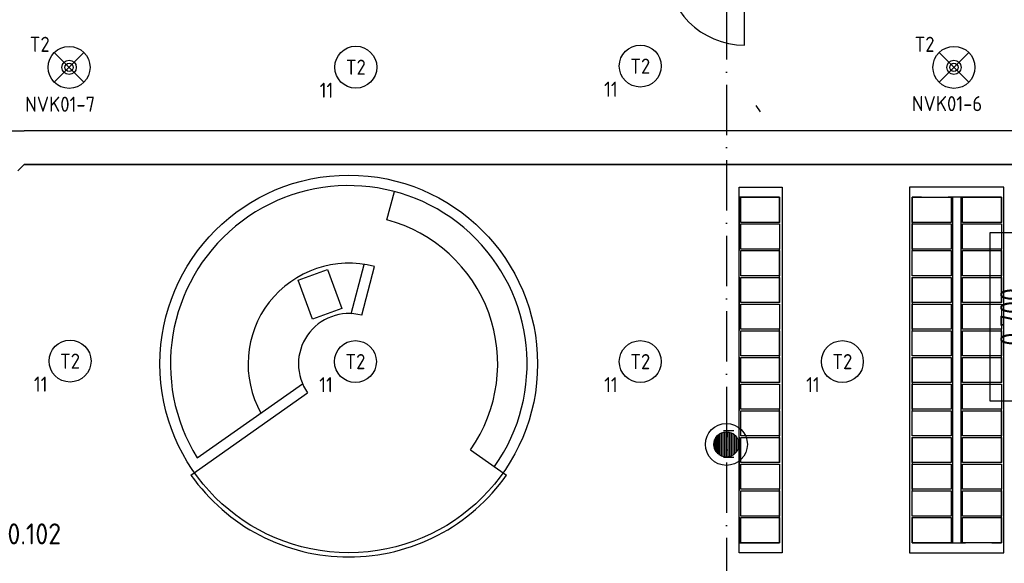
# Model space of a CAD drawing. Header units: millimetres. Extents: x 90707 to 259985, y -1262 to 84291.
# Tile 58 of 85: x 181924 to 193658, y 49192 to 55669. Entities that reach past the tile are written whole.
import ezdxf
from ezdxf.enums import TextEntityAlignment as Align

# ---------------------------------------------------------------- set-up
doc = ezdxf.new("R2010")
doc.units = ezdxf.units.MM
doc.header["$LTSCALE"] = 100
for name, pattern in [('B-SL0', [100000000.0, 0, -100000000.0]), ('DASHDOT', [9, 6, -1.5, 0, -1.5]), ('HIDDEN', [9.525, 6.35, -3.175])]:
    doc.linetypes.add(name, pattern=pattern)
doc.layers.get('0').update_dxf_attribs({"linetype": 'CONTINUOUS'})
for name, color, linetype in [('AL$1----_ALGEMEEN', 7, 'CONTINUOUS'), ('AL$7----_STRAMIEN', 1, 'DASHDOT'), ('AL$8----_HULPKOLOM', 2, 'CONTINUOUS'), ('AL22----_BINNENWAND', 7, 'CONTINUOUS'), ('AL28----_KONSTRUKTIE', 3, 'CONTINUOUS'), ('AL32----_DRAAIRICHTING', 1, 'CONTINUOUS'), ('AL65----_BEVEILIGING', 7, 'CONTINUOUS'), ('ALXAA---_GEWBETON', 12, 'CONTINUOUS'), ('EB63101-_ATTRIB', 2, 'CONTINUOUS'), ('EB63501-_ATTRIB', 2, 'CONTINUOUS'), ('EL63101-_LICHT-ARM', 3, 'CONTINUOUS'), ('EL63501-_NOODVRL-ARM', 3, 'CONTINUOUS'), ('EL6441--_DATACOM', 3, 'CONTINUOUS'), ('GEBOUWLABEL', 4, 'CONTINUOUS'), ('INHOUD', 7, 'CONTINUOUS'), ('KABELGOOT', 8, 'CONTINUOUS'), ('OMSCHRIJVING', 7, 'CONTINUOUS'), ('OPPERVLAK', 7, 'CONTINUOUS'), ('VOLGNUMMER', 7, 'CONTINUOUS')]:
    doc.layers.add(name, color=color, linetype=linetype)
doc.styles.add('1_8', font='ISO', dxfattribs={"height": 1.8})
doc.styles.add('2_0', font='iso', dxfattribs={"height": 200})
doc.styles.get("Standard").update_dxf_attribs({"font": 'iso.shx'})

# ---------------------------------------------------------------- blocks, each defined once
blk = doc.blocks.new('ES3G00')
blk.add_circle((0, 0), 2.5)
at = {"color": 6, "style": '1_8'}
for tag, flags, p in [('SCHAK', 8, (3.5, 2.75)), ('A_CODE', 8, (0, 0)), ('GROEP', 8, (-3.5, -2.75)), ('KAST', 9, (3.5, -2.75))]:
    blk.add_attdef(tag, text='', height=1.8, dxfattribs=dict(at, flags=flags)).set_placement(p, align=Align.MIDDLE)
blk = doc.blocks.new('ES3G01')
at = {"color": 0}
for p, q in [((-1.77, 1.77), (1.77, -1.77)), ((1.77, 1.77), (-1.77, -1.77))]:
    blk.add_line(p, q, dxfattribs=at)
at = {"color": 6}
blk.add_lwpolyline([(1.77, -1.77), (1.75, -1.75)], dxfattribs=at)
blk.add_circle((0, 0), 2.5)
at = {"color": 0}
for radius in [0.85, 0.5]:
    blk.add_circle((0, 0), radius, dxfattribs=at)
at = {"color": 6, "style": '1_8'}
for tag, flags, p in [('A_CODE', 8, (-3.5, 2.75)), ('SCHAK', 8, (3.5, 2.75)), ('GROEP', 8, (-3.5, -2.75)), ('KAST', 9, (3.5, -2.75))]:
    blk.add_attdef(tag, text='', height=1.8, dxfattribs=dict(at, flags=flags)).set_placement(p, align=Align.MIDDLE)
blk = doc.blocks.new('EH100000')
at = {"linetype": 'ByBlock'}
for p, q in [((1, 0.5), (0, 0.5)), ((1, 0.5, 1), (0, 0.5, 1)), ((0, -0.5, 1), (1, -0.5, 1)), ((1, -0.5), (0, -0.5))]:
    blk.add_line(p, q, dxfattribs=at)
at = {"linetype": 'ByBlock', "invisible_edges": 15}
for points in [[(1, -0.5), (0, -0.5), (0, 0.5), (1, 0.5)], [(0, 0.5), (1, 0.5), (1, 0.5, 1), (0, 0.5, 1)], [(0, -0.5, 1), (1, -0.5, 1), (1, -0.5), (0, -0.5)]]:
    blk.add_3dface(points, dxfattribs=at)
at = {"linetype": 'ByBlock', "style": '2_0', "flags": 8}
blk.add_attdef('FUNCTIE', text='', height=0.5, dxfattribs=at).set_placement((0.5, 0), align=Align.MIDDLE)
at = {"linetype": 'ByBlock', "flags": 9}
blk.add_attdef('SCHOT', text='', height=0.5, dxfattribs=at).set_placement((0.5, 0), align=Align.MIDDLE)
blk = doc.blocks.new('KG2II3')
at = {"linetype": 'B-SL0'}
for p, q in [((200, 275), (-200, 275)), ((275, -200), (275, 200))]:
    blk.add_line(p, q, dxfattribs=at)
at = {"linetype": 'ByBlock'}
for points in [[(275, -200), (-200, -200), (-200, -200), (-200, 275)], [(200, 275), (200, 275), (275, 200), (275, 200)]]:
    blk.add_lwpolyline(points, dxfattribs=at)
at = {"flags": 3}
blk.add_attdef('HULPSTUK', (0, 0), '', height=1, rotation=90, dxfattribs=at)
blk = doc.blocks.new('GEBOUWLABEL')
at = {"layer": 'VOLGNUMMER'}
blk.add_lwpolyline([(-4, -1), (4, -1), (4, 1), (-4, 1)], close=True, dxfattribs=at)
at = {"color": 0, "linetype": 'ByBlock', "flags": 1}
for tag, p in [('OPPERVLAKTESOORT', (0.5, 8)), ('TERREIN', (0.5, 6.5)), ('GEBOUW', (0.5, 5)), ('GEBRUIKSFUNCTIE', (0.5, 3.5)), ('BOUWLAAG', (0.5, 2)), ('HOOGTE', (0, -6.5)), ('RUIMTEFUNCTIE', (0, -8))]:
    blk.add_attdef(tag, text='', height=1, dxfattribs=at).set_placement(p, align=Align.MIDDLE_CENTER)
at = {"layer": 'INHOUD', "color": 0, "linetype": 'ByBlock'}
blk.add_attdef('INHOUD', text='', height=1, dxfattribs=at).set_placement((0, -5), align=Align.MIDDLE_CENTER)
at = {"layer": 'OMSCHRIJVING', "color": 0, "linetype": 'ByBlock'}
blk.add_attdef('OMSCHRIJVING', text='', height=1, dxfattribs=at).set_placement((0, -2), align=Align.MIDDLE_CENTER)
at = {"layer": 'OPPERVLAK', "color": 0, "linetype": 'ByBlock'}
blk.add_attdef('OPPERVLAK', text='', height=1, dxfattribs=at).set_placement((0, -3.5), align=Align.MIDDLE_CENTER)
at = {"layer": 'VOLGNUMMER', "color": 0, "linetype": 'ByBlock'}
blk.add_attdef('VOLGNUMMER', text='', height=1, dxfattribs=at).set_placement((0, 0), align=Align.MIDDLE_CENTER)
blk = doc.blocks.new('A$Cca306792')
at = {"layer": 'ALXAA---_GEWBETON'}
h = blk.add_hatch(dxfattribs=at)
h.set_pattern_fill('GEWPBET', color=8, scale=100, angle=90, style=0)
h.set_pattern_definition([(90, (99228.322, 51869.537), (-20, 1e-15), [])])
edge = h.paths.add_edge_path()
edge.add_arc((99228, 51870), 150, 0, 360)
at = {"layer": 'AL$1----_ALGEMEEN', "color": 8}
for p, q in [((99381, 50579), (99381, 54935)), ((99381, 54935), (99893, 54935)), ((99893, 54935), (99893, 50579)), ((101411, 54935), (101411, 50579)), ((102535, 54935), (101411, 54935)), ((102535, 50579), (102535, 54935)), ((95182, 54545), (95272, 54883)), ((99399, 54515), (99399, 54815)), ((99399, 54815), (99863, 54815)), ((99863, 54815), (99863, 54515)), ((101441, 54515), (101441, 54815)), ((101441, 54815), (101905, 54815)), ((101905, 54815), (101905, 54515)), ((101923, 54815), (101923, 50699)), ((102023, 54815), (102023, 50699)), ((102041, 54515), (102041, 54815)), ((102041, 54815), (102505, 54815)), ((102505, 54815), (102505, 54515)), ((99863, 54515), (99399, 54515)), ((99399, 54197), (99399, 54497)), ((99399, 54497), (99863, 54497)), ((99863, 54497), (99863, 54197)), ((101905, 54515), (101441, 54515)), ((101441, 54197), (101441, 54497)), ((101441, 54497), (101905, 54497)), ((101905, 54497), (101905, 54197)), ((102505, 54515), (102041, 54515)), ((102041, 54197), (102041, 54497)), ((102041, 54497), (102505, 54497)), ((102505, 54497), (102505, 54197)), ((99863, 54197), (99399, 54197)), ((99399, 53879), (99399, 54179)), ((99399, 54179), (99863, 54179)), ((99863, 54179), (99863, 53879)), ((101905, 54197), (101441, 54197)), ((101441, 53879), (101441, 54179)), ((101441, 54179), (101905, 54179)), ((101905, 54179), (101905, 53879)), ((102505, 54197), (102041, 54197)), ((102041, 53879), (102041, 54179)), ((102041, 54179), (102505, 54179)), ((102505, 54179), (102505, 53879)), ((94758, 53428), (94913, 54014)), ((94882, 53409), (95035, 53989)), ((94124, 53828), (94473, 53956)), ((94473, 53956), (94645, 53491)), ((99863, 53879), (99399, 53879)), ((99399, 53561), (99399, 53861)), ((99399, 53861), (99863, 53861)), ((99863, 53861), (99863, 53561)), ((101905, 53879), (101441, 53879)), ((101441, 53561), (101441, 53861)), ((101441, 53861), (101905, 53861)), ((101905, 53861), (101905, 53561)), ((102505, 53879), (102041, 53879)), ((102041, 53561), (102041, 53861)), ((102041, 53861), (102505, 53861)), ((102505, 53861), (102505, 53561)), ((94296, 53362), (94124, 53828)), ((99863, 53561), (99399, 53561)), ((99399, 53243), (99399, 53543)), ((99399, 53543), (99863, 53543)), ((99863, 53543), (99863, 53243)), ((101905, 53561), (101441, 53561)), ((101441, 53243), (101441, 53543)), ((101441, 53543), (101905, 53543)), ((101905, 53543), (101905, 53243)), ((102505, 53561), (102041, 53561)), ((102041, 53243), (102041, 53543)), ((102041, 53543), (102505, 53543)), ((102505, 53543), (102505, 53243)), ((94645, 53491), (94296, 53362)), ((99863, 53243), (99399, 53243)), ((99399, 52925), (99399, 53225)), ((99399, 53225), (99863, 53225)), ((99863, 53225), (99863, 52925)), ((101905, 53243), (101441, 53243)), ((101441, 52925), (101441, 53225)), ((101441, 53225), (101905, 53225)), ((101905, 53225), (101905, 52925)), ((102505, 53243), (102041, 53243)), ((102041, 52925), (102041, 53225)), ((102041, 53225), (102505, 53225)), ((102505, 53225), (102505, 52925)), ((99863, 52925), (99399, 52925)), ((101905, 52925), (101441, 52925)), ((102505, 52925), (102041, 52925)), ((99399, 52607), (99399, 52907)), ((99399, 52907), (99863, 52907)), ((99863, 52907), (99863, 52607)), ((101441, 52607), (101441, 52907)), ((101441, 52907), (101905, 52907)), ((101905, 52907), (101905, 52607)), ((102041, 52607), (102041, 52907)), ((102041, 52907), (102505, 52907)), ((102505, 52907), (102505, 52607)), ((92921, 51710), (94176, 52593)), ((99863, 52607), (99399, 52607)), ((99399, 52289), (99399, 52589)), ((99399, 52589), (99863, 52589)), ((99863, 52589), (99863, 52289)), ((101905, 52607), (101441, 52607)), ((101441, 52289), (101441, 52589)), ((101441, 52589), (101905, 52589)), ((101905, 52589), (101905, 52289)), ((102505, 52607), (102041, 52607)), ((102041, 52289), (102041, 52589)), ((102041, 52589), (102505, 52589)), ((102505, 52589), (102505, 52289)), ((92847, 51505), (94238, 52483)), ((99863, 52289), (99399, 52289)), ((99399, 51971), (99399, 52271)), ((99399, 52271), (99863, 52271)), ((99863, 52271), (99863, 51971)), ((101905, 52289), (101441, 52289)), ((101441, 51971), (101441, 52271)), ((101441, 52271), (101905, 52271)), ((101905, 52271), (101905, 51971)), ((102505, 52289), (102041, 52289)), ((102041, 51971), (102041, 52271)), ((102041, 52271), (102505, 52271)), ((102505, 52271), (102505, 51971)), ((99863, 51971), (99399, 51971)), ((99399, 51653), (99399, 51953)), ((99399, 51953), (99863, 51953)), ((99863, 51953), (99863, 51653)), ((101905, 51971), (101441, 51971)), ((101441, 51653), (101441, 51953)), ((101441, 51953), (101905, 51953)), ((101905, 51953), (101905, 51653)), ((102505, 51971), (102041, 51971)), ((102041, 51653), (102041, 51953)), ((102041, 51953), (102505, 51953)), ((102505, 51953), (102505, 51653)), ((96180, 51807), (96609, 51505)), ((99863, 51653), (99399, 51653)), ((99399, 51335), (99399, 51635)), ((99399, 51635), (99863, 51635)), ((99863, 51635), (99863, 51335)), ((101905, 51653), (101441, 51653)), ((101441, 51335), (101441, 51635)), ((101441, 51635), (101905, 51635)), ((101905, 51635), (101905, 51335)), ((102505, 51653), (102041, 51653)), ((102041, 51335), (102041, 51635)), ((102041, 51635), (102505, 51635)), ((102505, 51635), (102505, 51335)), ((99863, 51335), (99399, 51335)), ((99399, 51017), (99399, 51317)), ((99399, 51317), (99863, 51317)), ((99863, 51317), (99863, 51017)), ((101905, 51335), (101441, 51335)), ((101441, 51017), (101441, 51317)), ((101441, 51317), (101905, 51317)), ((101905, 51317), (101905, 51017)), ((102505, 51335), (102041, 51335)), ((102041, 51017), (102041, 51317)), ((102041, 51317), (102505, 51317)), ((102505, 51317), (102505, 51017)), ((99863, 51017), (99399, 51017)), ((99399, 50699), (99399, 50999)), ((99399, 50999), (99863, 50999)), ((99863, 50999), (99863, 50699)), ((101905, 51017), (101441, 51017)), ((101441, 50699), (101441, 50999)), ((101441, 50999), (101905, 50999)), ((101905, 50999), (101905, 50699)), ((102505, 51017), (102041, 51017)), ((102041, 50699), (102041, 50999)), ((102041, 50999), (102505, 50999)), ((102505, 50999), (102505, 50699)), ((99863, 50699), (99399, 50699)), ((101905, 50699), (101441, 50699)), ((102505, 50699), (102041, 50699)), ((99893, 50579), (99381, 50579)), ((101411, 50579), (102535, 50579))]:
    blk.add_line(p, q, dxfattribs=at)
at = {"layer": 'AL$1----_ALGEMEEN', "color": 8, "linetype": 'HIDDEN'}
for p, q in [((99381, 54815), (99381, 50699)), ((99863, 54815), (99381, 54815)), ((99863, 50699), (99863, 54815)), ((101441, 54815), (101441, 50699)), ((102505, 54815), (101441, 54815)), ((102505, 50699), (102505, 54815)), ((99381, 50699), (99863, 50699)), ((101441, 50699), (102505, 50699))]:
    blk.add_line(p, q, dxfattribs=at)
at = {"layer": 'AL$1----_ALGEMEEN', "color": 8}
blk.add_circle((94728, 52829), 2250, dxfattribs=at)
for radius, start, end in [(2125, 324.8688, 211.7589), (1775, 324.8688, 75.1795), (1200, 75.1795, 209.152), (600, 75.1795, 215.1312), (2300, 215.1312, 324.8688)]:
    blk.add_arc((94728, 52829), radius, start, end, dxfattribs=at)
at = {"layer": 'AL$7----_STRAMIEN'}
blk.add_line((99228, 78659), (99228, 5370), dxfattribs=at)
at = {"layer": 'AL$8----_HULPKOLOM', "color": 8}
blk.add_circle((99228, 51870), 250, dxfattribs=at)
blk.add_circle((99228, 51870), 250, dxfattribs=at)
at = {"layer": 'AL22----_BINNENWAND', "color": 8}
for p, q in [((99318, 52032), (99193, 52032)), ((99193, 51720), (99318, 51720))]:
    blk.add_line(p, q, dxfattribs=at)
at = {"layer": 'AL28----_KONSTRUKTIE', "color": 8}
blk.add_circle((99228, 51870), 150, dxfattribs=at)
blk.add_circle((99228, 51870), 150, dxfattribs=at)
at = {"layer": 'AL32----_DRAAIRICHTING', "color": 8}
blk.add_line((99443, 56628), (99443, 57562), dxfattribs=at)
blk.add_arc((99443, 57562), 934, 180, 270, dxfattribs=at)
at = {"layer": 'AL65----_BEVEILIGING', "color": 8, "linetype": 'Continuous'}
blk.add_line((99634, 55832), (99584, 55907), dxfattribs=at)
at = {"layer": 'ALXAA---_GEWBETON', "color": 8}
for p, q in [((99148, 51743), (99148, 51996)), ((99168, 51732), (99168, 52007)), ((99188, 51725), (99188, 52014)), ((99208, 51721), (99208, 52018)), ((99228, 51720), (99228, 52020)), ((99248, 51721), (99248, 52018)), ((99268, 51725), (99268, 52014)), ((99288, 51732), (99288, 52007)), ((99308, 51743), (99308, 51996)), ((99088, 51816), (99088, 51923)), ((99108, 51780), (99108, 51960)), ((99128, 51758), (99128, 51981)), ((99328, 51758), (99328, 51981)), ((99348, 51780), (99348, 51960)), ((99368, 51816), (99368, 51923))]:
    blk.add_line(p, q, dxfattribs=at)
at = {"layer": 'GEBOUWLABEL', "color": 8, "xscale": 250, "yscale": 250, "zscale": 250, "rotation": 90}
blk.add_blockref('GEBOUWLABEL', (102616, 53390), dxfattribs=at).add_auto_attribs({'VOLGNUMMER': '0.700', 'OMSCHRIJVING': 'lockers 260st.', 'OPPERVLAK': '29.1 m2', 'INHOUD': '119.4 m3'})
at = {"layer": 'KABELGOOT', "rotation": 270}
blk.add_blockref('KG2II3', (90585, 55406), dxfattribs=at)
at = {"layer": 'KABELGOOT', "xscale": 28444.88972929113, "yscale": 400, "zscale": 60}
blk.add_blockref('EH100000', (90860, 55406), dxfattribs=at)
at = {"layer": 'VOLGNUMMER', "color": 252, "linetype": 'ByBlock'}
for tag, p in [('0.28', (16187, 74214)), ('0.16', (78893, 73105)), ('0.17', (62961, 72994)), ('0.29', (35887, 72529)), ('0.18', (53124, 64542)), ('0.701', (85482, 63517)), ('0.30', (29366, 63128)), ('0.32', (36092, 63166)), ('0.12', (90689, 63024)), ('0.29A', (33165, 62745)), ('0.30', (38191, 61494)), ('0.27', (17657, 61363)), ('0.19', (61479, 61433)), ('0.14', (89762, 60088)), ('0.33', (45869, 59450)), ('0.15', (73454, 57402)), ('0.801', (112714, 57073)), ('0.25', (28058, 57013)), ('0.18A', (61029, 56759)), ('0.26A', (36299, 54851)), ('0.20', (60895, 53506)), ('0.800', (90980, 50804)), ('0.25A', (73288, 48435)), ('0.300', (94483, 48257)), ('0.21', (58702, 48178)), ('0.24', (35041, 47783)), ('0.102', (87631, 47613)), ('0.26', (18559, 46119)), ('0.203', (95795, 46197)), ('0.802', (68387, 42721)), ('0.204', (95497, 42149)), ('0.07B', (66790, 38909)), ('0.702', (95327, 36513))]:
    blk.add_attdef(tag, text='', height=250, dxfattribs=at).set_placement(p, align=Align.MIDDLE_CENTER)
at = {"layer": 'VOLGNUMMER', "color": 8, "linetype": 'ByBlock'}
blk.add_attdef('0.600', text='', height=250, dxfattribs=at).set_placement((96800, 48300), align=Align.MIDDLE_CENTER)

msp = doc.modelspace()

# ---------------------------------------------------------------- block references
at = {"layer": 'EL63101-_LICHT-ARM'}
ref = msp.add_blockref('ES3G00', (185930, 55103, 3500), dxfattribs=dict(at, xscale=100, yscale=100, zscale=100))
ref.add_attrib('A_CODE', 'T2', dxfattribs={"layer": 'EB63101-_ATTRIB', "color": 1, "height": 180, "style": '1_8', "flags": 8}).set_placement((185930, 55103, 3500), align=Align.MIDDLE)
ref.add_attrib('GROEP', '11', dxfattribs={"layer": 'EB63101-_ATTRIB', "color": 1, "height": 180, "style": '1_8', "flags": 8}).set_placement((185580, 54828, 3500), align=Align.MIDDLE)
ref = msp.add_blockref('ES3G00', (189320, 55116), dxfattribs=dict(at, xscale=100, yscale=100, zscale=100))
ref.add_attrib('A_CODE', 'T2', dxfattribs={"layer": 'EB63101-_ATTRIB', "color": 1, "height": 180, "style": '1_8', "flags": 8}).set_placement((189320, 55116), align=Align.MIDDLE)
ref.add_attrib('GROEP', '11', dxfattribs={"layer": 'EB63101-_ATTRIB', "color": 1, "height": 180, "style": '1_8', "flags": 8}).set_placement((188970, 54841), align=Align.MIDDLE)
ref = msp.add_blockref('ES3G00', (182524, 51601, 3500), dxfattribs=dict(at, xscale=100, yscale=100, zscale=100))
ref.add_attrib('A_CODE', 'T2', dxfattribs={"layer": 'EB63101-_ATTRIB', "color": 1, "height": 180, "style": '1_8', "flags": 8}).set_placement((182524, 51601, 3500), align=Align.MIDDLE)
ref.add_attrib('GROEP', '11', dxfattribs={"layer": 'EB63101-_ATTRIB', "color": 1, "height": 180, "style": '1_8', "flags": 8}).set_placement((182174, 51326, 3500), align=Align.MIDDLE)
ref = msp.add_blockref('ES3G00', (185925, 51595), dxfattribs=dict(at, xscale=100, yscale=100, zscale=100))
ref.add_attrib('A_CODE', 'T2', dxfattribs={"layer": 'EB63101-_ATTRIB', "color": 1, "height": 180, "style": '1_8', "flags": 8}).set_placement((185925, 51595), align=Align.MIDDLE)
ref.add_attrib('GROEP', '11', dxfattribs={"layer": 'EB63101-_ATTRIB', "color": 1, "height": 180, "style": '1_8', "flags": 8}).set_placement((185575, 51320), align=Align.MIDDLE)
ref = msp.add_blockref('ES3G00', (189320, 51595), dxfattribs=dict(at, xscale=100, yscale=100, zscale=100))
ref.add_attrib('A_CODE', 'T2', dxfattribs={"layer": 'EB63101-_ATTRIB', "color": 1, "height": 180, "style": '1_8', "flags": 8}).set_placement((189320, 51595), align=Align.MIDDLE)
ref.add_attrib('GROEP', '11', dxfattribs={"layer": 'EB63101-_ATTRIB', "color": 1, "height": 180, "style": '1_8', "flags": 8}).set_placement((188970, 51320), align=Align.MIDDLE)
ref = msp.add_blockref('ES3G00', (191728, 51595), dxfattribs=dict(at, xscale=100, yscale=100, zscale=100))
ref.add_attrib('A_CODE', 'T2', dxfattribs={"layer": 'EB63101-_ATTRIB', "color": 1, "height": 180, "style": '1_8', "flags": 8}).set_placement((191728, 51595), align=Align.MIDDLE)
ref.add_attrib('GROEP', '11', dxfattribs={"layer": 'EB63101-_ATTRIB', "color": 1, "height": 180, "style": '1_8', "flags": 8}).set_placement((191378, 51320), align=Align.MIDDLE)
at = {"layer": 'EL63501-_NOODVRL-ARM'}
ref = msp.add_blockref('ES3G01', (182513, 55101), dxfattribs=dict(at, xscale=100, yscale=100, zscale=100))
ref.add_attrib('A_CODE', 'T2', dxfattribs={"layer": 'EB63501-_ATTRIB', "color": 1, "height": 180, "style": '1_8', "flags": 8}).set_placement((182163, 55376), align=Align.MIDDLE)
ref.add_attrib('GROEP', 'NVK01-7', dxfattribs={"layer": 'EB63501-_ATTRIB', "color": 1, "height": 180, "style": '1_8', "flags": 8}).set_placement((182406, 54662), align=Align.MIDDLE)
ref = msp.add_blockref('ES3G01', (193058, 55101), dxfattribs=dict(at, xscale=100, yscale=100, zscale=100))
ref.add_attrib('A_CODE', 'T2', dxfattribs={"layer": 'EB63501-_ATTRIB', "color": 1, "height": 180, "style": '1_8', "flags": 8}).set_placement((192708, 55376), align=Align.MIDDLE)
ref.add_attrib('GROEP', 'NVK01-6', dxfattribs={"layer": 'EB63501-_ATTRIB', "color": 1, "height": 180, "style": '1_8', "flags": 8}).set_placement((192976, 54669), align=Align.MIDDLE)
at = {"layer": 'EL6441--_DATACOM'}
ref = msp.add_blockref('A$Cca306792', (91118, -1262), dxfattribs=at)
ref.add_attrib('0.800', '0.102', dxfattribs={"layer": 'VOLGNUMMER', "color": 252, "linetype": 'ByBlock', "height": 250}).set_placement((182098, 49542), align=Align.MIDDLE_CENTER)

doc.saveas('drawing.dxf')
